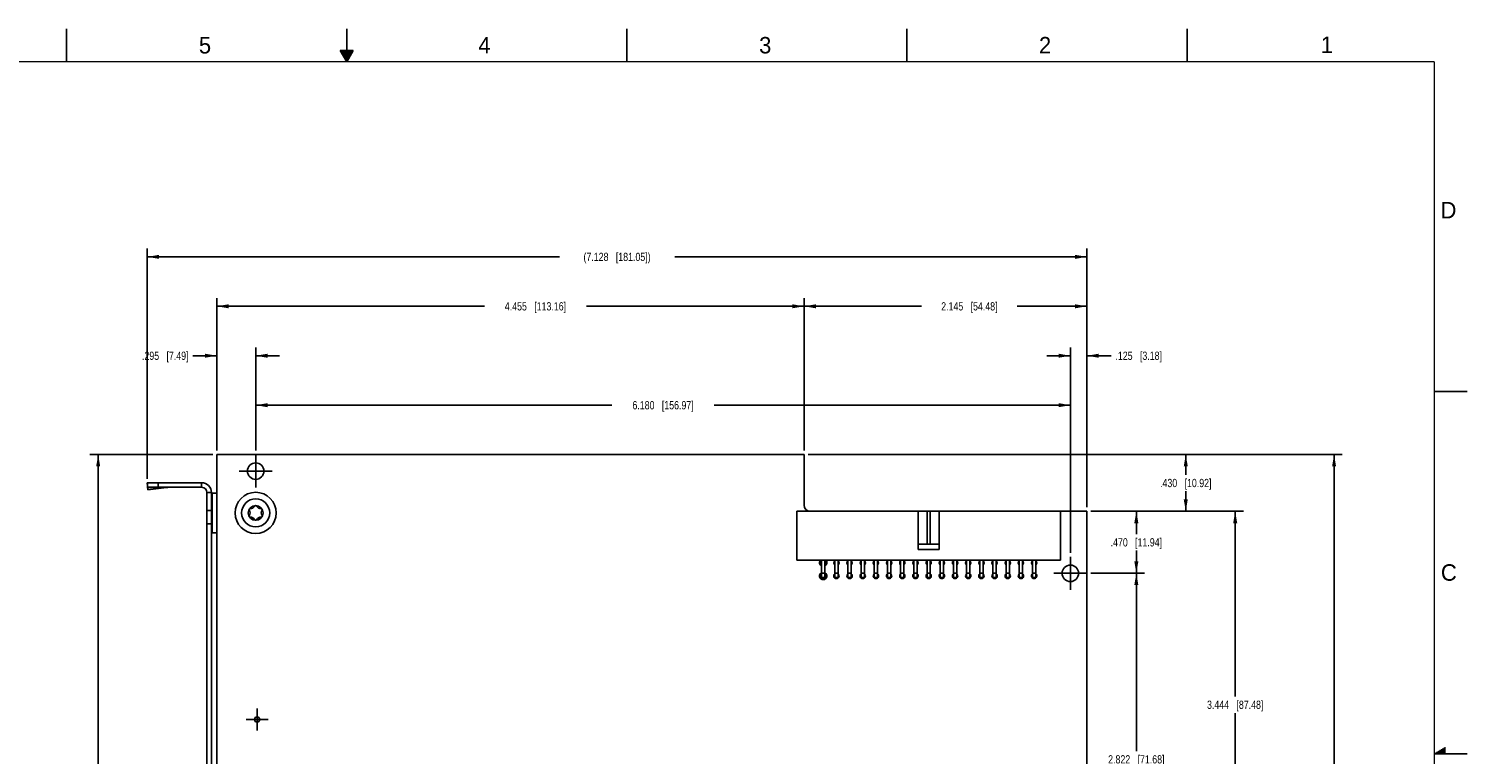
# Model space of a CAD drawing. Header units: inches. Extents: x 0 to 34, y 0 to 22.
# Tile 13 of 13: x 12.2 to 34, y 11 to 22. Entities that reach past the tile are written whole.
import ezdxf

# ---------------------------------------------------------------- set-up
doc = ezdxf.new("R2010")
doc.units = ezdxf.units.IN
doc.header["$LTSCALE"] = 1.87
doc.header["$MEASUREMENT"] = 0
doc.linetypes.add('CENTER', pattern=[0.6, 0.375, -0.075, 0.075, -0.075])
doc.layers.get('0').update_dxf_attribs({"linetype": 'CONTINUOUS'})
for name, color, linetype in [('02___PRT_ALL_AXES', 7, 'CONTINUOUS'), ('COSMETIC', 7, 'CONTINUOUS'), ('DIMENSIONS', 7, 'CONTINUOUS')]:
    doc.layers.add(name, color=color, linetype=linetype)
doc.styles.get("Standard").update_dxf_attribs({"font": 'txt', "width": 0.8})
doc.styles.add('TEXTSTYLE_2', font='txt')
doc.dimstyles.new('DIMSTYLE_1', dxfattribs={"dimtxt": 0.125, "dimasz": 0.18, "dimexe": 0.125, "dimexo": 0.0625, "dimgap": 0.0625, "dimtad": 0, "dimtih": 1, "dimtoh": 1, "dimdec": 3, "dimlfac": 0.5, "dimzin": 4, "dimdsep": 46, "dimtxsty": 'STANDARD', "dimblk": '_FILLED', "dimblk1": '_FILLED', "dimblk2": '_FILLED', "dimcen": 0.09, "dimadec": 3, "dimazin": 1, "dimtp": 0.001, "dimtm": 0.001, "dimtfac": 1, "dimtdec": 3, "dimtofl": 0, "dimtmove": 0, "dimatfit": 3, "dimldrblk": '_FILLED', "dimfxl": 1, "dimtolj": 1, "dimtzin": 4, "dimarcsym": 0})

# ---------------------------------------------------------------- blocks, each defined once
blk = doc.blocks.new('_FILLED')
at = {"color": 0, "linetype": 'BYBLOCK'}
blk.add_solid([(0, 0), (-1, 0.17), (-1, -0.17)], dxfattribs=at)
blk = doc.blocks.new('*D5')
at = {"layer": 'DIMENSIONS', "color": 2, "linetype": 'CONTINUOUS'}
for p, q in [((14.967, 15.54), (13.105, 15.54)), ((13.23, 15.54), (13.23, 10.691)), ((13.23, 5.593), (13.23, 10.441)), ((14.852, 5.593), (13.105, 5.593))]:
    blk.add_line(p, q, dxfattribs=at)
at = {"layer": 'DIMENSIONS', "color": 2, "linetype": 'CONTINUOUS', "xscale": 0.18, "yscale": 0.18, "zscale": 0.18}
for p, rotation in [((13.23, 15.54), 90), ((13.23, 5.593), 270)]:
    blk.add_blockref('_FILLED', p, dxfattribs=dict(at, rotation=rotation))
at = {"layer": 'DIMENSIONS', "color": 2, "linetype": 'CONTINUOUS', "insert": (13.23, 10.629), "char_height": 0.125, "width": 1.425, "attachment_point": 2, "line_spacing_factor": 0.9}
blk.add_mtext('4.973{\\ftxt.shx;\\W1.000000;\\H0.125000; }[126.32]', dxfattribs=at)
blk = doc.blocks.new('*D6')
at = {"layer": 'DIMENSIONS', "color": 2, "linetype": 'CONTINUOUS'}
for p, q in [((15.03, 17.04), (14.664, 17.04)), ((15.03, 15.602), (15.03, 17.165)), ((15.62, 15.602), (15.62, 17.165)), ((15.62, 17.04), (15.98, 17.04))]:
    blk.add_line(p, q, dxfattribs=at)
at = {"layer": 'DIMENSIONS', "color": 2, "linetype": 'CONTINUOUS', "xscale": 0.18, "yscale": 0.18, "zscale": 0.18}
blk.add_blockref('_FILLED', (15.03, 17.04), dxfattribs=at)
at = {"layer": 'DIMENSIONS', "color": 2, "linetype": 'CONTINUOUS', "xscale": 0.18, "yscale": 0.18, "zscale": 0.18, "rotation": 180}
blk.add_blockref('_FILLED', (15.62, 17.04), dxfattribs=at)
at = {"layer": 'DIMENSIONS', "color": 2, "linetype": 'CONTINUOUS', "insert": (14.601, 17.102), "char_height": 0.125, "width": 1.125, "attachment_point": 3, "line_spacing_factor": 0.9}
blk.add_mtext('.295{\\ftxt.shx;\\W1.000000;\\H0.125000; }[7.49]', dxfattribs=at)
blk = doc.blocks.new('*D7')
at = {"layer": 'DIMENSIONS', "color": 2, "linetype": 'CONTINUOUS'}
for p, q in [((15.62, 15.602), (15.62, 16.415)), ((27.98, 14.052), (27.98, 16.415)), ((15.62, 16.29), (21.025, 16.29)), ((27.98, 16.29), (22.575, 16.29))]:
    blk.add_line(p, q, dxfattribs=at)
at = {"layer": 'DIMENSIONS', "color": 2, "linetype": 'CONTINUOUS', "xscale": 0.18, "yscale": 0.18, "zscale": 0.18, "rotation": 180}
blk.add_blockref('_FILLED', (15.62, 16.29), dxfattribs=at)
at = {"layer": 'DIMENSIONS', "color": 2, "linetype": 'CONTINUOUS', "xscale": 0.18, "yscale": 0.18, "zscale": 0.18}
blk.add_blockref('_FILLED', (27.98, 16.29), dxfattribs=at)
at = {"layer": 'DIMENSIONS', "color": 2, "linetype": 'CONTINUOUS', "insert": (21.8, 16.352), "char_height": 0.125, "width": 1.425, "attachment_point": 2, "line_spacing_factor": 0.9}
blk.add_mtext('6.180{\\ftxt.shx;\\W1.000000;\\H0.125000; }[156.97]', dxfattribs=at)
blk = doc.blocks.new('*D8')
at = {"layer": 'DIMENSIONS', "color": 2, "linetype": 'CONTINUOUS'}
for p, q in [((27.98, 17.04), (27.62, 17.04)), ((27.98, 14.052), (27.98, 17.165)), ((28.23, 14.742), (28.23, 17.165)), ((28.23, 17.04), (28.6, 17.04))]:
    blk.add_line(p, q, dxfattribs=at)
at = {"layer": 'DIMENSIONS', "color": 2, "linetype": 'CONTINUOUS', "xscale": 0.18, "yscale": 0.18, "zscale": 0.18}
blk.add_blockref('_FILLED', (27.98, 17.04), dxfattribs=at)
at = {"layer": 'DIMENSIONS', "color": 2, "linetype": 'CONTINUOUS', "xscale": 0.18, "yscale": 0.18, "zscale": 0.18, "rotation": 180}
blk.add_blockref('_FILLED', (28.23, 17.04), dxfattribs=at)
at = {"layer": 'DIMENSIONS', "color": 2, "linetype": 'CONTINUOUS', "insert": (28.663, 17.102), "char_height": 0.125, "width": 1.125, "attachment_point": 1, "line_spacing_factor": 0.9}
blk.add_mtext('.125{\\ftxt.shx;\\W1.000000;\\H0.125000; }[3.18]', dxfattribs=at)
blk = doc.blocks.new('*D9')
at = {"layer": 'DIMENSIONS', "color": 2, "linetype": 'CONTINUOUS'}
for p, q in [((15.03, 15.602), (15.03, 17.915)), ((23.94, 15.602), (23.94, 17.915)), ((15.03, 17.79), (19.089, 17.79)), ((23.94, 17.79), (20.639, 17.79))]:
    blk.add_line(p, q, dxfattribs=at)
at = {"layer": 'DIMENSIONS', "color": 2, "linetype": 'CONTINUOUS', "xscale": 0.18, "yscale": 0.18, "zscale": 0.18, "rotation": 180}
blk.add_blockref('_FILLED', (15.03, 17.79), dxfattribs=at)
at = {"layer": 'DIMENSIONS', "color": 2, "linetype": 'CONTINUOUS', "xscale": 0.18, "yscale": 0.18, "zscale": 0.18}
blk.add_blockref('_FILLED', (23.94, 17.79), dxfattribs=at)
at = {"layer": 'DIMENSIONS', "color": 2, "linetype": 'CONTINUOUS', "insert": (19.864, 17.852), "char_height": 0.125, "width": 1.425, "attachment_point": 2, "line_spacing_factor": 0.9}
blk.add_mtext('4.455{\\ftxt.shx;\\W1.000000;\\H0.125000; }[113.16]', dxfattribs=at)
blk = doc.blocks.new('*D10')
at = {"layer": 'DIMENSIONS', "color": 2, "linetype": 'CONTINUOUS'}
for p, q in [((23.94, 15.602), (23.94, 17.915)), ((28.23, 14.742), (28.23, 17.915)), ((23.94, 17.79), (25.722, 17.79)), ((28.23, 17.79), (27.172, 17.79))]:
    blk.add_line(p, q, dxfattribs=at)
at = {"layer": 'DIMENSIONS', "color": 2, "linetype": 'CONTINUOUS', "xscale": 0.18, "yscale": 0.18, "zscale": 0.18, "rotation": 180}
blk.add_blockref('_FILLED', (23.94, 17.79), dxfattribs=at)
at = {"layer": 'DIMENSIONS', "color": 2, "linetype": 'CONTINUOUS', "xscale": 0.18, "yscale": 0.18, "zscale": 0.18}
blk.add_blockref('_FILLED', (28.23, 17.79), dxfattribs=at)
at = {"layer": 'DIMENSIONS', "color": 2, "linetype": 'CONTINUOUS', "insert": (26.447, 17.852), "char_height": 0.125, "width": 1.325, "attachment_point": 2, "line_spacing_factor": 0.9}
blk.add_mtext('2.145{\\ftxt.shx;\\W1.000000;\\H0.125000; }[54.48]', dxfattribs=at)
blk = doc.blocks.new('*D11')
at = {"layer": 'DIMENSIONS', "color": 2, "linetype": 'CONTINUOUS'}
for p, q in [((24.002, 15.54), (29.855, 15.54)), ((29.73, 15.54), (29.73, 15.235)), ((29.73, 14.68), (29.73, 14.985)), ((28.292, 14.68), (29.855, 14.68))]:
    blk.add_line(p, q, dxfattribs=at)
at = {"layer": 'DIMENSIONS', "color": 2, "linetype": 'CONTINUOUS', "xscale": 0.18, "yscale": 0.18, "zscale": 0.18}
for p, rotation in [((29.73, 15.54), 90), ((29.73, 14.68), 270)]:
    blk.add_blockref('_FILLED', p, dxfattribs=dict(at, rotation=rotation))
at = {"layer": 'DIMENSIONS', "color": 2, "linetype": 'CONTINUOUS', "insert": (29.73, 15.172), "char_height": 0.125, "width": 1.225, "attachment_point": 2, "line_spacing_factor": 0.9}
blk.add_mtext('.430{\\ftxt.shx;\\W1.000000;\\H0.125000; }[10.92]', dxfattribs=at)
blk = doc.blocks.new('*D12')
at = {"layer": 'DIMENSIONS', "color": 2, "linetype": 'CONTINUOUS'}
for p, q in [((28.292, 14.68), (29.105, 14.68)), ((28.98, 14.68), (28.98, 14.335)), ((28.98, 13.74), (28.98, 14.085)), ((28.292, 13.74), (29.105, 13.74))]:
    blk.add_line(p, q, dxfattribs=at)
at = {"layer": 'DIMENSIONS', "color": 2, "linetype": 'CONTINUOUS', "xscale": 0.18, "yscale": 0.18, "zscale": 0.18}
for p, rotation in [((28.98, 14.68), 90), ((28.98, 13.74), 270)]:
    blk.add_blockref('_FILLED', p, dxfattribs=dict(at, rotation=rotation))
at = {"layer": 'DIMENSIONS', "color": 2, "linetype": 'CONTINUOUS', "insert": (28.98, 14.272), "char_height": 0.125, "width": 1.225, "attachment_point": 2, "line_spacing_factor": 0.9}
blk.add_mtext('.470{\\ftxt.shx;\\W1.000000;\\H0.125000; }[11.94]', dxfattribs=at)
blk = doc.blocks.new('*D13')
at = {"layer": 'DIMENSIONS', "color": 2, "linetype": 'CONTINUOUS'}
for p, q in [((28.292, 13.74), (29.105, 13.74)), ((28.98, 13.74), (28.98, 11.043)), ((28.98, 8.096), (28.98, 10.793)), ((28.292, 8.096), (29.105, 8.096))]:
    blk.add_line(p, q, dxfattribs=at)
at = {"layer": 'DIMENSIONS', "color": 2, "linetype": 'CONTINUOUS', "xscale": 0.18, "yscale": 0.18, "zscale": 0.18}
for p, rotation in [((28.98, 13.74), 90), ((28.98, 8.096), 270)]:
    blk.add_blockref('_FILLED', p, dxfattribs=dict(at, rotation=rotation))
at = {"layer": 'DIMENSIONS', "color": 2, "linetype": 'CONTINUOUS', "insert": (28.98, 10.98), "char_height": 0.125, "width": 1.325, "attachment_point": 2, "line_spacing_factor": 0.9}
blk.add_mtext('2.822{\\ftxt.shx;\\W1.000000;\\H0.125000; }[71.68]', dxfattribs=at)
blk = doc.blocks.new('*D15')
at = {"layer": 'DIMENSIONS', "color": 2, "linetype": 'CONTINUOUS'}
for p, q in [((28.292, 14.68), (30.605, 14.68)), ((30.48, 14.68), (30.48, 11.87)), ((30.48, 7.792), (30.48, 11.62)), ((28.292, 7.792), (30.605, 7.792))]:
    blk.add_line(p, q, dxfattribs=at)
at = {"layer": 'DIMENSIONS', "color": 2, "linetype": 'CONTINUOUS', "xscale": 0.18, "yscale": 0.18, "zscale": 0.18}
for p, rotation in [((30.48, 14.68), 90), ((30.48, 7.792), 270)]:
    blk.add_blockref('_FILLED', p, dxfattribs=dict(at, rotation=rotation))
at = {"layer": 'DIMENSIONS', "color": 2, "linetype": 'CONTINUOUS', "insert": (30.48, 11.808), "char_height": 0.125, "width": 1.325, "attachment_point": 2, "line_spacing_factor": 0.9}
blk.add_mtext('3.444{\\ftxt.shx;\\W1.000000;\\H0.125000; }[87.48]', dxfattribs=at)
blk = doc.blocks.new('*D18')
at = {"layer": 'DIMENSIONS', "color": 2, "linetype": 'CONTINUOUS'}
for p, q in [((13.974, 15.172), (13.974, 18.665)), ((28.23, 14.742), (28.23, 18.665)), ((13.974, 18.54), (20.227, 18.54)), ((28.23, 18.54), (21.977, 18.54))]:
    blk.add_line(p, q, dxfattribs=at)
at = {"layer": 'DIMENSIONS', "color": 2, "linetype": 'CONTINUOUS', "xscale": 0.18, "yscale": 0.18, "zscale": 0.18, "rotation": 180}
blk.add_blockref('_FILLED', (13.974, 18.54), dxfattribs=at)
at = {"layer": 'DIMENSIONS', "color": 2, "linetype": 'CONTINUOUS', "xscale": 0.18, "yscale": 0.18, "zscale": 0.18}
blk.add_blockref('_FILLED', (28.23, 18.54), dxfattribs=at)
at = {"layer": 'DIMENSIONS', "color": 2, "linetype": 'CONTINUOUS', "insert": (21.102, 18.602), "char_height": 0.125, "width": 1.625, "attachment_point": 2, "line_spacing_factor": 0.9}
blk.add_mtext('(7.128{\\ftxt.shx;\\W1.000000;\\H0.125000; }[181.05])', dxfattribs=at)
blk = doc.blocks.new('*D19')
at = {"layer": 'DIMENSIONS', "color": 2, "linetype": 'CONTINUOUS'}
for p, q in [((24.002, 15.54), (32.105, 15.54)), ((31.98, 15.54), (31.98, 10.691)), ((31.98, 5.593), (31.98, 10.441)), ((14.977, 5.593), (32.105, 5.593))]:
    blk.add_line(p, q, dxfattribs=at)
at = {"layer": 'DIMENSIONS', "color": 2, "linetype": 'CONTINUOUS', "xscale": 0.18, "yscale": 0.18, "zscale": 0.18}
for p, rotation in [((31.98, 15.54), 90), ((31.98, 5.593), 270)]:
    blk.add_blockref('_FILLED', p, dxfattribs=dict(at, rotation=rotation))
at = {"layer": 'DIMENSIONS', "color": 2, "linetype": 'CONTINUOUS', "insert": (31.98, 10.629), "char_height": 0.125, "width": 1.625, "attachment_point": 2, "line_spacing_factor": 0.9}
blk.add_mtext('(4.973{\\ftxt.shx;\\W1.000000;\\H0.125000; }[126.32])', dxfattribs=at)

msp = doc.modelspace()

# ---------------------------------------------------------------- linework, layer by layer
at = {"color": 2, "linetype": 'CONTINUOUS'}
for p, q in [((12.75, 21.5), (12.75, 22)), ((17, 21.5), (17, 22)), ((21.25, 22), (21.25, 21.5)), ((25.5, 22), (25.5, 21.5)), ((29.75, 22), (29.75, 21.5)), ((16.902, 21.6697), (17, 21.5)), ((17.098, 21.6697), (16.902, 21.6697)), ((16.9076, 21.66), (17.0924, 21.66)), ((16.9134, 21.65), (17.0866, 21.65)), ((16.9192, 21.64), (17.0808, 21.64)), ((16.925, 21.63), (17.0751, 21.63)), ((16.9307, 21.62), (17.0693, 21.62)), ((16.9365, 21.61), (17.0635, 21.61)), ((17, 21.5), (17.098, 21.6697)), ((16.9423, 21.6), (17.0578, 21.6)), ((16.9481, 21.59), (17.052, 21.59)), ((16.9538, 21.58), (17.0462, 21.58)), ((16.9596, 21.57), (17.0404, 21.57)), ((16.9654, 21.56), (17.0347, 21.56)), ((16.9712, 21.55), (17.0289, 21.55)), ((16.9769, 21.54), (17.0231, 21.54)), ((16.9827, 21.53), (17.0173, 21.53)), ((16.9885, 21.52), (17.0116, 21.52)), ((16.9942, 21.51), (17.0058, 21.51)), ((33.5, 16.5), (34, 16.5)), ((34, 11), (33.5, 11)), ((33.5173, 11.01), (33.6697, 11.01)), ((33.5347, 11.02), (33.6697, 11.02)), ((33.552, 11.03), (33.6697, 11.03)), ((33.5693, 11.04), (33.6697, 11.04)), ((33.5866, 11.05), (33.6697, 11.05)), ((33.6039, 11.06), (33.6697, 11.06)), ((33.6213, 11.07), (33.6697, 11.07)), ((33.6386, 11.08), (33.6697, 11.08)), ((33.6559, 11.09), (33.6697, 11.09))]:
    msp.add_line(p, q, dxfattribs=at)
at = {"color": 7, "linetype": 'CONTINUOUS'}
for p, q in [((15.0295, 15.5398), (15.0295, 10.7269)), ((23.9395, 15.5398), (15.0295, 15.5398)), ((23.9395, 15.5398), (23.9395, 14.7738)), ((13.9735, 15.109), (13.9759, 15.0726)), ((13.9735, 15.109), (13.9795, 15.064)), ((13.9795, 15.0454), (13.9759, 15.0726)), ((13.9795, 15.0438), (13.9795, 15.1138)), ((13.9795, 15.1138), (14.7995, 15.1138)), ((14.1395, 15.0438), (14.1395, 15.1138)), ((14.7995, 15.1138), (14.7995, 15.0438)), ((13.985, 15.005), (13.9798, 15.0438)), ((14.9495, 14.9638), (14.8795, 14.9638)), ((14.9495, 5.9958), (14.9495, 14.9638)), ((14.9539, 14.9558), (15.0295, 14.9558)), ((14.9595, 14.9558), (14.9595, 14.3558)), ((14.9495, 14.6898), (14.8795, 14.6898)), ((23.8295, 14.6798), (23.8295, 13.9398)), ((23.8295, 14.6798), (27.8295, 14.6798)), ((25.6695, 14.6798), (25.6695, 14.0998)), ((25.8045, 14.6798), (25.8045, 14.1798)), ((25.8545, 14.6798), (25.8545, 14.1798)), ((25.9895, 14.6798), (25.9895, 14.0998)), ((27.8295, 14.6798), (27.8295, 13.9398)), ((14.9495, 14.4898), (14.8795, 14.4898)), ((15.0295, 14.3558), (14.9546, 14.3558)), ((25.9895, 14.1798), (25.6695, 14.1798)), ((25.6695, 14.0998), (25.9895, 14.0998)), ((27.8295, 13.9398), (23.8295, 13.9398)), ((24.2045, 13.9398), (24.2045, 13.6748)), ((24.2545, 13.9398), (24.2545, 13.6748)), ((24.4045, 13.9398), (24.4045, 13.6748)), ((24.4545, 13.9398), (24.4545, 13.6748)), ((24.6045, 13.9398), (24.6045, 13.6748)), ((24.6545, 13.9398), (24.6545, 13.6748)), ((24.8045, 13.9398), (24.8045, 13.6748)), ((24.8545, 13.9398), (24.8545, 13.6748)), ((25.0045, 13.9398), (25.0045, 13.6748)), ((25.0545, 13.9398), (25.0545, 13.6748)), ((25.2045, 13.9398), (25.2045, 13.6748)), ((25.2545, 13.9398), (25.2545, 13.6748)), ((25.4045, 13.9398), (25.4045, 13.6748)), ((25.4545, 13.9398), (25.4545, 13.6748)), ((25.6045, 13.9398), (25.6045, 13.6748)), ((25.6545, 13.9398), (25.6545, 13.6748)), ((25.8045, 13.9398), (25.8045, 13.6748)), ((25.8545, 13.9398), (25.8545, 13.6748)), ((26.0045, 13.9398), (26.0045, 13.6748)), ((26.0545, 13.9398), (26.0545, 13.6748)), ((26.2045, 13.9398), (26.2045, 13.6748)), ((26.2545, 13.9398), (26.2545, 13.6748)), ((26.4045, 13.9398), (26.4045, 13.6748)), ((26.4545, 13.9398), (26.4545, 13.6748)), ((26.6045, 13.9398), (26.6045, 13.6748)), ((26.6545, 13.9398), (26.6545, 13.6748)), ((26.8045, 13.9398), (26.8045, 13.6748)), ((26.8545, 13.9398), (26.8545, 13.6748)), ((27.0045, 13.9398), (27.0045, 13.6748)), ((27.0545, 13.9398), (27.0545, 13.6748)), ((27.2045, 13.9398), (27.2045, 13.6748)), ((27.2545, 13.9398), (27.2545, 13.6748)), ((27.4045, 13.9398), (27.4045, 13.6748)), ((27.4545, 13.9398), (27.4545, 13.6748)), ((24.2545, 13.7398), (24.2045, 13.7398)), ((24.2545, 13.6748), (24.2045, 13.6748)), ((24.4545, 13.7398), (24.4045, 13.7398)), ((24.4545, 13.6748), (24.4045, 13.6748)), ((24.6545, 13.7398), (24.6045, 13.7398)), ((24.6545, 13.6748), (24.6045, 13.6748)), ((24.8545, 13.7398), (24.8045, 13.7398)), ((24.8545, 13.6748), (24.8045, 13.6748)), ((25.0545, 13.7398), (25.0045, 13.7398)), ((25.0545, 13.6748), (25.0045, 13.6748)), ((25.2545, 13.7398), (25.2045, 13.7398)), ((25.2545, 13.6748), (25.2045, 13.6748)), ((25.4545, 13.7398), (25.4045, 13.7398)), ((25.4545, 13.6748), (25.4045, 13.6748)), ((25.6545, 13.7398), (25.6045, 13.7398)), ((25.6545, 13.6748), (25.6045, 13.6748)), ((25.8545, 13.7398), (25.8045, 13.7398)), ((25.8545, 13.6748), (25.8045, 13.6748)), ((26.0545, 13.7398), (26.0045, 13.7398)), ((26.0545, 13.6748), (26.0045, 13.6748)), ((26.2545, 13.7398), (26.2045, 13.7398)), ((26.2545, 13.6748), (26.2045, 13.6748)), ((26.4545, 13.7398), (26.4045, 13.7398)), ((26.4545, 13.6748), (26.4045, 13.6748)), ((26.6545, 13.7398), (26.6045, 13.7398)), ((26.6545, 13.6748), (26.6045, 13.6748)), ((26.8545, 13.7398), (26.8045, 13.7398)), ((26.8545, 13.6748), (26.8045, 13.6748)), ((27.0545, 13.7398), (27.0045, 13.7398)), ((27.0545, 13.6748), (27.0045, 13.6748)), ((27.2545, 13.7398), (27.2045, 13.7398)), ((27.2545, 13.6748), (27.2045, 13.6748)), ((27.4545, 13.7398), (27.4045, 13.7398)), ((27.4545, 13.6748), (27.4045, 13.6748))]:
    msp.add_line(p, q, dxfattribs=at)
at = {"color": 3, "linetype": 'CONTINUOUS'}
for p, q in [((13.9795, 15.0438), (14.7995, 15.0438)), ((13.9826, 15.0414), (13.985, 15.005)), ((13.9826, 15.0414), (14.2642, 15.0414)), ((13.985, 15.005), (14.2642, 15.0414)), ((14.8795, 5.9958), (14.8795, 14.9638))]:
    msp.add_line(p, q, dxfattribs=at)
at = {"color": 7, "linetype": 'CONTINUOUS', "const_width": 0.02}
for points in [[(33.5, 21.5), (0.5, 21.5)], [(33.5, 0.5), (33.5, 21.5)]]:
    msp.add_lwpolyline(points, dxfattribs=at)
at = {"color": 7, "linetype": 'CONTINUOUS'}
for radius in [0.213, 0.112]:
    msp.add_circle((15.6195, 14.6558), radius, dxfattribs=at)
for centre, radius, start, end in [((14.7995, 14.9638), 0.15, 0, 90), ((15.5361, 14.704), 0.0157, 85.19319, 214.80689), ((15.4669, 14.6558), 0.0687, 325.19322, 34.80678), ((15.5432, 14.788), 0.0687, 265.19333, 334.80677), ((15.6195, 14.7521), 0.0157, 25.1932, 154.80691), ((15.6959, 14.788), 0.0687, 205.19323, 274.80679), ((15.703, 14.704), 0.0157, 325.19312, 94.80685), ((15.7722, 14.6558), 0.0687, 145.19322, 214.8068), ((24.0335, 14.7738), 0.094, 180, 270), ((15.5361, 14.6076), 0.0157, 145.19312, 274.80607), ((15.5432, 14.5236), 0.0687, 25.19323, 94.80678), ((15.6195, 14.5595), 0.0157, 205.19309, 334.80691), ((15.6959, 14.5236), 0.0687, 85.19321, 154.80677), ((15.703, 14.6076), 0.0157, 265.19315, 34.80689)]:
    msp.add_arc(centre, radius, start, end, dxfattribs=at)
at = {"color": 3, "linetype": 'CONTINUOUS'}
for centre, radius, start, end in [((14.3097, 14.6098), 0.434, 90.01857, 96.0098), ((14.7995, 14.9638), 0.08, 0, 90)]:
    msp.add_arc(centre, radius, start, end, dxfattribs=at)
at = {"color": 7, "linetype": 'CONTINUOUS'}
for points, knots in [([(13.9795, 15.1138), (13.979, 15.1138), (13.9779, 15.1136), (13.9763, 15.1126), (13.9748, 15.111), (13.9739, 15.1098), (13.9735, 15.109)], [0, 0, 0, 0, 0.1980292, 0.4203764, 0.6843051, 1, 1, 1, 1]), ([(14.9539, 14.9558), (14.9536, 14.9558), (14.953, 14.9559), (14.9522, 14.9562), (14.9515, 14.9568), (14.951, 14.9574), (14.9506, 14.9582), (14.9501, 14.9593), (14.9499, 14.9602), (14.9498, 14.9608)], [0, 0, 0, 0, 0.1292132, 0.2522913, 0.371664, 0.4908541, 0.6129705, 0.7384767, 1, 1, 1, 1])]:
    msp.add_open_spline(points, degree=3, knots=knots, dxfattribs=at)
at = {"color": 3, "linetype": 'CONTINUOUS'}
msp.add_open_spline([(13.9795, 15.0438), (13.9798, 15.0438), (13.9803, 15.0437), (13.9811, 15.0432), (13.9818, 15.0424), (13.9823, 15.0418), (13.9826, 15.0414)], degree=3, knots=[0, 0, 0, 0, 0.1873428, 0.4048539, 0.6722363, 1, 1, 1, 1], dxfattribs=at)
at = {"layer": '02___PRT_ALL_AXES', "color": 7, "linetype": 'CENTER'}
for p, q in [((15.6195, 15.2898), (15.6195, 15.5398)), ((15.6195, 15.2898), (15.3695, 15.2898)), ((15.6195, 15.2898), (15.6195, 15.0398)), ((15.6195, 15.2898), (15.8695, 15.2898)), ((27.9795, 13.7398), (27.9795, 13.9898)), ((27.9795, 13.7398), (27.7295, 13.7398)), ((27.9795, 13.7398), (28.2295, 13.7398)), ((27.9795, 13.7398), (27.9795, 13.4898)), ((15.6415, 11.5218), (15.6415, 11.6868)), ((15.6415, 11.5218), (15.4765, 11.5218)), ((15.6415, 11.5218), (15.6415, 11.3568)), ((15.6415, 11.5218), (15.8065, 11.5218))]:
    msp.add_line(p, q, dxfattribs=at)
at = {"layer": '02___PRT_ALL_AXES', "color": 7, "linetype": 'CONTINUOUS'}
for p, q in [((28.2295, 14.6798), (27.8295, 14.6798)), ((28.2295, 7.7918), (28.2295, 14.6798))]:
    msp.add_line(p, q, dxfattribs=at)
for centre, radius in [((15.6195, 15.2898), 0.125), ((15.6195, 14.6558), 0.3125), ((27.9795, 13.7398), 0.125), ((15.6415, 11.5218), 0.04)]:
    msp.add_circle(centre, radius, dxfattribs=at)
for centre, start, end in [((24.2295, 13.8998), 128.57143, 231.2932), ((24.2295, 13.8998), 308.7068, 51.2932), ((24.4295, 13.8998), 128.57143, 231.2932), ((24.4295, 13.8998), 308.7068, 51.2932), ((24.6295, 13.8998), 128.57143, 231.2932), ((24.6295, 13.8998), 308.7068, 51.2932), ((24.8295, 13.8998), 128.57143, 231.2932), ((24.8295, 13.8998), 308.7068, 51.2932), ((25.0295, 13.8998), 128.57143, 231.2932), ((25.0295, 13.8998), 308.7068, 51.2932), ((25.2295, 13.8998), 128.57143, 231.2932), ((25.2295, 13.8998), 308.7068, 51.2932), ((25.4295, 13.8998), 128.57143, 231.2932), ((25.4295, 13.8998), 308.7068, 51.2932), ((25.6295, 13.8998), 128.57143, 231.2932), ((25.6295, 13.8998), 308.7068, 51.2932), ((25.8295, 13.8998), 128.57143, 231.2932), ((25.8295, 13.8998), 308.7068, 51.2932), ((26.0295, 13.8998), 128.57143, 231.2932), ((26.0295, 13.8998), 308.7068, 51.2932), ((26.2295, 13.8998), 128.57143, 231.2932), ((26.2295, 13.8998), 308.7068, 51.2932), ((26.4295, 13.8998), 128.57143, 231.2932), ((26.4295, 13.8998), 308.7068, 51.2932), ((26.6295, 13.8998), 128.57143, 231.2932), ((26.6295, 13.8998), 308.7068, 51.2932), ((26.8295, 13.8998), 128.57143, 231.2932), ((26.8295, 13.8998), 308.7068, 51.2932), ((27.0295, 13.8998), 128.57143, 231.2932), ((27.0295, 13.8998), 308.7068, 51.2932), ((27.2295, 13.8998), 128.57143, 231.2932), ((27.2295, 13.8998), 308.7068, 51.2932), ((27.4295, 13.8998), 128.57143, 231.2932), ((27.4295, 13.8998), 308.7068, 51.2932), ((24.2295, 13.6998), 128.57143, 51.2932), ((24.4295, 13.6998), 128.57143, 51.2932), ((24.6295, 13.6998), 128.57143, 51.2932), ((24.8295, 13.6998), 128.57143, 51.2932), ((25.0295, 13.6998), 128.57143, 51.2932), ((25.2295, 13.6998), 128.57143, 51.2932), ((25.4295, 13.6998), 128.57143, 51.2932), ((25.6295, 13.6998), 128.57143, 51.2932), ((25.8295, 13.6998), 128.57143, 51.2932), ((26.0295, 13.6998), 128.57143, 51.2932), ((26.2295, 13.6998), 128.57143, 51.2932), ((26.4295, 13.6998), 128.57143, 51.2932), ((26.6295, 13.6998), 128.57143, 51.2932), ((26.8295, 13.6998), 128.57143, 51.2932), ((27.0295, 13.6998), 128.57143, 51.2932), ((27.2295, 13.6998), 128.57143, 51.2932), ((27.4295, 13.6998), 128.57143, 51.2932)]:
    msp.add_arc(centre, 0.04, start, end, dxfattribs=at)
at = {"layer": 'COSMETIC', "color": 7, "linetype": 'CONTINUOUS'}
for centre, start, end in [((24.2295, 13.8998), 134.41499, 243.47904), ((24.2295, 13.6998), 117.6, 63.47904), ((24.2295, 13.8998), 296.52096, 45.58501)]:
    msp.add_arc(centre, 0.056, start, end, dxfattribs=at)

# ---------------------------------------------------------------- texts
at = {"color": 2, "linetype": 'CONTINUOUS', "char_height": 0.25, "width": 0.25, "attachment_point": 1, "line_spacing_factor": 0.9, "style": 'TEXTSTYLE_2'}
for s, insert in [('5', (14.7577, 21.8747)), ('4', (18.9977, 21.8777)), ('3', (23.257, 21.8759)), ('2', (27.5025, 21.8762)), ('1', (31.7781, 21.8826)), ('D', (33.5947, 19.3736)), ('C', (33.6004, 13.8767))]:
    msp.add_mtext(s, dxfattribs=dict(at, insert=insert))

# ---------------------------------------------------------------- dimensions: what is measured, and where the dimension line sits
at = {"layer": 'DIMENSIONS', "color": 2, "linetype": 'CONTINUOUS'}
for base, p1, p2, angle, picture, middle in [((13.9735, 18.5398), (28.2295, 14.6798), (13.9735, 15.109), 180, '*D18', (21.1015, 18.5398)), ((31.9795, 5.5931), (23.9395, 15.5398), (14.9149, 5.5931), 270, '*D19', (31.9795, 10.5665))]:
    dim = msp.add_linear_dim(base=base, p1=p1, p2=p2, angle=angle, text='(<>)', dimstyle='DIMSTYLE_1', dxfattribs=at)
    dim.commit()
    dim.dimension.update_dxf_attribs({"geometry": picture, "text_midpoint": middle, "dimtype": 160})
for base, p1, p2, picture, middle in [((23.9395, 17.7898), (15.0295, 15.5398), (23.9395, 15.5398), '*D9', (19.864, 17.7898)), ((28.2295, 17.7898), (23.9395, 15.5398), (28.2295, 14.6798), '*D10', (26.4467, 17.7898)), ((15.6195, 17.0398), (15.0295, 15.5398), (15.6195, 15.5398), '*D6', (14.0387, 17.0398)), ((28.2295, 17.0398), (27.9795, 13.9898), (28.2295, 14.6798), '*D8', (29.2255, 17.0398)), ((27.9795, 16.2898), (15.6195, 15.5398), (27.9795, 13.9898), '*D7', (21.7995, 16.2898))]:
    dim = msp.add_linear_dim(base=base, p1=p1, p2=p2, dimstyle='DIMSTYLE_1', dxfattribs=at)
    dim.commit()
    dim.dimension.update_dxf_attribs({"geometry": picture, "text_midpoint": middle, "dimtype": 160})
for base, p1, p2, picture, middle in [((13.2295, 5.5931), (15.0295, 15.5398), (14.9149, 5.5931), '*D5', (13.2295, 10.5665)), ((29.7295, 14.6798), (23.9395, 15.5398), (28.2295, 14.6798), '*D11', (29.7295, 15.1098)), ((28.9795, 13.7398), (28.2295, 14.6798), (28.2295, 13.7398), '*D12', (28.9795, 14.2098)), ((30.4795, 7.7918), (28.2295, 14.6798), (28.2295, 7.7918), '*D15', (30.4795, 11.7454)), ((28.9795, 8.0958), (28.2295, 13.7398), (28.2295, 8.0958), '*D13', (28.9795, 10.9178))]:
    dim = msp.add_linear_dim(base=base, p1=p1, p2=p2, angle=270, dimstyle='DIMSTYLE_1', dxfattribs=at)
    dim.commit()
    dim.dimension.update_dxf_attribs({"geometry": picture, "text_midpoint": middle, "dimtype": 160})

doc.saveas('drawing.dxf')
